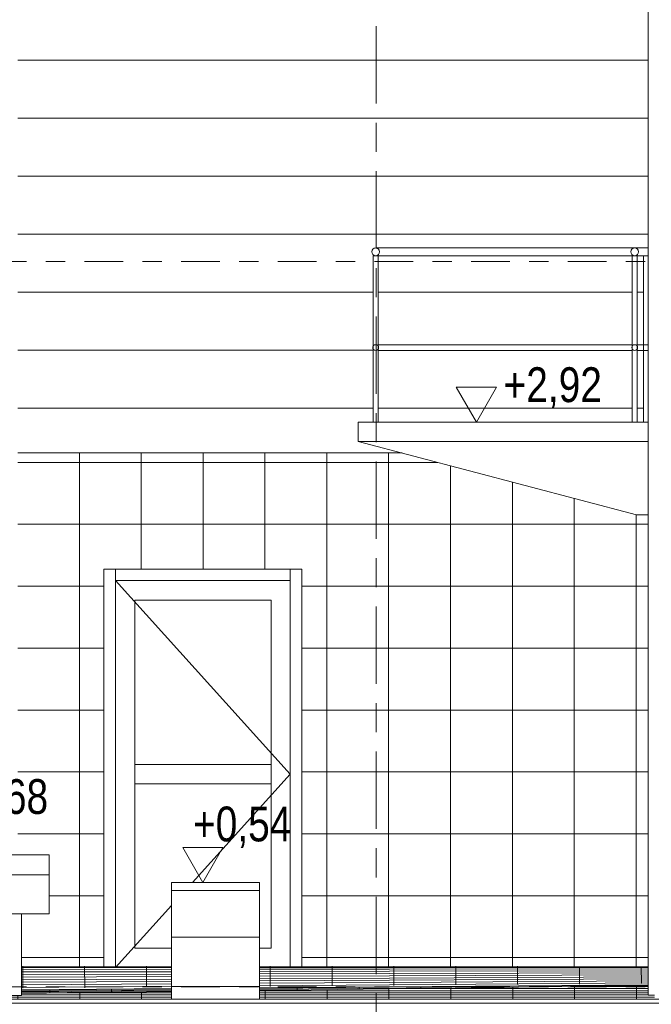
# Model space of a CAD drawing. Header units: metres. Extents: x 2 to 230, y -14 to 869.
# Tile 9 of 71: x 27.31 to 30.57, y -2.89 to 2.2. Entities that reach past the tile are written whole.
import ezdxf

# ---------------------------------------------------------------- set-up
doc = ezdxf.new("R2010")
doc.units = ezdxf.units.M
doc.linetypes.add('_Ebene_', pattern=[0.4, 0.2, -0.1, 0, -0.1])
doc.linetypes.add('_Rasterlinie_', pattern=[0.75, 0.4, -0.1, 0.15, -0.1])
for name, color, linetype, lineweight in [('A_Ebenen', 50, 'Continuous', 5), ('A_Fassade', 113, 'Continuous', 5), ('A_Geländer', 7, 'Continuous', 5), ('A_Geländer_Pfosten', 7, 'Continuous', 5), ('A_Geschossdecken', 7, 'Continuous', 5), ('A_Geschossdecken_Oberflächenschraffur', 7, 'Continuous', 5), ('A_Hoehenkoten', 124, 'Continuous', 5), ('A_Raster', 128, 'Continuous', 5), ('A_Treppe', 38, 'Continuous', 5), ('A_Wand', 244, 'Continuous', 5), ('A_Wände_Oberflächenschraffur', 244, 'Continuous', 5), ('Allgemeines Modell', 7, 'Continuous', 5)]:
    doc.layers.add(name, color=color, linetype=linetype, lineweight=lineweight)
doc.styles.add('Arial', font='arial.ttf', dxfattribs={"width": 0.8, "height": 0.18})
pattern_1 = [(0, (0.09525, 18.796), (0, 0.32), []), (90, (0.09525, 18.796), (-0.32, 2e-17), [])]
pattern_2 = [(0, (0.09525, 18.796), (0, 0.3), [])]
pattern_3 = [(0.435, (0.2622466, -3.087), (-3.796055e-05, 0.0049998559), []), (90, (0.26225, -3.087), (-0.32, -0.002), [])]
pattern_4 = [(0.004, (0.097247, -2.949), (-7.68e-07, 0.011), []), (90, (0.09725, -2.949), (-0.32, 2e-17), [])]

# ---------------------------------------------------------------- blocks, each defined once
blk = doc.blocks.new('Fassade - TU DF 1 - mit Mittelpfosten - Fassade - TU DF 1 - mit Panikstange-8070112-G')
at = {"layer": 'A_Fassade', "color": 250, "lineweight": 9}
for p, q in [((-15.6503, -0.6951), (-14.7453, -1.6951)), ((-15.5503, -0.7951), (-14.8453, -0.7951)), ((-15.5503, -2.5951), (-15.5503, -0.7951)), ((-14.8453, -0.7951), (-14.8453, -2.5951)), ((-15.5503, -1.6451), (-14.8453, -1.6451)), ((-15.5503, -1.7451), (-15.5503, -1.6451)), ((-14.8453, -1.6451), (-14.8453, -1.7451)), ((-14.7453, -1.6951), (-15.2521, -2.2551)), ((-14.8453, -1.7451), (-15.5503, -1.7451)), ((-15.3599, -2.3742), (-15.6503, -2.6951)), ((-15.3599, -2.5951), (-15.5503, -2.5951)), ((-14.8453, -2.5951), (-14.9053, -2.5951)), ((-15.6503, -2.6951), (-15.3599, -2.6951)), ((-14.9053, -2.6951), (-14.7453, -2.6951))]:
    blk.add_line(p, q, dxfattribs=at)
blk = doc.blocks.new('Rectangular Mullion - 60mm x 80mm 2-8070113-G')
at = {"layer": 'A_Fassade', "color": 250, "lineweight": 9}
for p, q in [((-14.7453, -0.6351), (-14.6853, -0.6351)), ((-14.7453, -0.6351), (-14.7453, -2.6951)), ((-14.6853, -2.6951), (-14.6853, -0.6351)), ((-14.6853, -2.6951), (-14.7453, -2.6951))]:
    blk.add_line(p, q, dxfattribs=at)
blk = doc.blocks.new('Rectangular Mullion - 60mm x 80mm 2-8070114-G')
at = {"layer": 'A_Fassade', "color": 250, "lineweight": 9}
for p, q in [((-15.6503, -0.6951), (-15.6503, -0.6351)), ((-14.7453, -0.6351), (-15.6503, -0.6351)), ((-14.7453, -0.6351), (-14.7453, -0.6951)), ((-15.6503, -0.6951), (-14.7453, -0.6951))]:
    blk.add_line(p, q, dxfattribs=at)
blk = doc.blocks.new('Rectangular Mullion - 60mm x 80mm 2-8070115-G')
at = {"layer": 'A_Fassade', "color": 250, "lineweight": 9}
for p, q in [((-15.7103, -0.6351), (-15.6503, -0.6351)), ((-15.7103, -0.6351), (-15.7103, -2.6951)), ((-15.6503, -2.6951), (-15.6503, -0.6351)), ((-15.6503, -2.6951), (-15.7103, -2.6951))]:
    blk.add_line(p, q, dxfattribs=at)
blk = doc.blocks.new('Floors 1 - Floors 1-8100432-G')
at = {"layer": 'A_Geschossdecken', "color": 250, "lineweight": 9}
for p, q in [((-3.0115, -2.859), (-19.7363, -2.859)), ((-19.7244, -2.8801), (-3.0234, -2.8801))]:
    blk.add_line(p, q, dxfattribs=at)
blk = doc.blocks.new('Stairs 8 - Stairs 4-8101824-G')
at = {"layer": 'A_Treppe', "color": 250, "lineweight": 9}
for p, q in [((-15.3599, -2.2975), (-15.3599, -2.2551)), ((-15.3599, -2.2551), (-14.9053, -2.2551)), ((-14.9053, -2.2551), (-14.9053, -2.2975)), ((-15.3599, -2.5375), (-15.3599, -2.2975)), ((-15.3599, -2.2975), (-14.9053, -2.2975)), ((-14.9053, -2.2975), (-14.9053, -2.5375)), ((-15.3599, -2.7926), (-15.3599, -2.5375)), ((-15.3599, -2.5375), (-14.9053, -2.5375)), ((-14.9053, -2.5375), (-14.9053, -2.7926)), ((-15.3599, -2.859), (-15.3599, -2.7926)), ((-15.3599, -2.7926), (-14.9053, -2.7926)), ((-14.9053, -2.7926), (-14.9053, -2.859))]:
    blk.add_line(p, q, dxfattribs=at)
blk = doc.blocks.new('Allgemeines Modell 1 - Allgemeines Modell 1-8102343-G')
at = {"layer": 'Allgemeines Modell', "color": 250, "lineweight": 9}
for p, q in [((-12.8937, 0.1249), (-12.8937, 4.1434)), ((-14.3937, 0.1249), (-12.8937, 0.1249)), ((-14.3937, 0.1249), (-14.3937, 0.0249)), ((-12.8937, 0.0249), (-12.8937, 0.1249)), ((-12.8937, 0.0249), (-14.3937, 0.0249)), ((-12.9537, -0.3551), (-14.3937, 0.0249)), ((-14.3937, 0.0249), (-12.8937, 0.0249)), ((-12.8937, -0.3349), (-12.8937, 0.0249)), ((-12.8937, -0.3551), (-12.9537, -0.3551)), ((-12.8937, -2.8379), (-12.8937, -0.3349)), ((-12.8618, -2.8379), (-12.8937, -2.8379))]:
    blk.add_line(p, q, dxfattribs=at)
blk = doc.blocks.new('Geländer - 25mm 2-V19-G')
at = {"layer": 'A_Geländer_Pfosten', "color": 250, "lineweight": 9}
for p, q in [((-12.9187, 0.9849), (-12.9187, 0.1249)), ((-12.9062, 0.9849), (-12.9187, 0.9849)), ((-12.8937, 0.9849), (-12.9062, 0.9849))]:
    blk.add_line(p, q, dxfattribs=at)
blk = doc.blocks.new('Geländer - 25mm 2-V20-G')
at = {"layer": 'A_Geländer_Pfosten', "color": 250, "lineweight": 9}
for p, q in [((-14.3162, 0.9849), (-14.3162, 0.1249)), ((-14.2912, 0.9849), (-14.3162, 0.9849)), ((-14.2912, 0.1249), (-14.2912, 0.9849))]:
    blk.add_line(p, q, dxfattribs=at)
blk = doc.blocks.new('Geländer - Geländer-8102389-G')
at = {"layer": 'A_Geländer', "color": 250, "lineweight": 9}
for p, q in [((-12.9762, 0.5249), (-14.2912, 0.5249)), ((-12.8937, 0.5249), (-12.9512, 0.5249)), ((-14.2912, 0.4949), (-12.9762, 0.4949)), ((-12.9512, 0.4949), (-12.8937, 0.4949))]:
    blk.add_line(p, q, dxfattribs=at)
for start, end in [(0, 180), (180, 0)]:
    blk.add_arc((-14.3037, 0.5099), 0.015, start, end, dxfattribs=at)
for points, knots in [([(-14.3167, 0.5174), (-14.317, 0.5168), (-14.3176, 0.5157), (-14.3184, 0.5132), (-14.3187, 0.5112), (-14.3187, 0.5099)], [0.8333333, 0.8333333, 0.8333333, 0.8333333, 0.875, 0.9166667, 1, 1, 1, 1]), ([(-14.3187, 0.5099), (-14.3187, 0.5086), (-14.3184, 0.5066), (-14.3176, 0.5041), (-14.317, 0.503), (-14.3167, 0.5024)], [0, 0, 0, 0, 0.0833333, 0.125, 0.1666667, 0.1666667, 0.1666667, 0.1666667]), ([(-14.2887, 0.5099), (-14.2887, 0.5112), (-14.289, 0.5132), (-14.2898, 0.5157), (-14.2904, 0.5168), (-14.2907, 0.5174)], [0, 0, 0, 0, 0.0833333, 0.125, 0.1666667, 0.1666667, 0.1666667, 0.1666667]), ([(-14.2907, 0.5024), (-14.2904, 0.503), (-14.2898, 0.5041), (-14.289, 0.5066), (-14.2887, 0.5086), (-14.2887, 0.5099)], [0.8333333, 0.8333333, 0.8333333, 0.8333333, 0.875, 0.9166667, 1, 1, 1, 1])]:
    blk.add_open_spline(points, degree=3, knots=knots, dxfattribs=at)
for name in ['Geländer - 25mm 2-V20-G', 'Geländer - 25mm 2-V19-G']:
    blk.add_blockref(name, (0, 0))
blk = doc.blocks.new('Typ des oberen Holms - Oberer Geländerholm_Innen_-8102392-G')
at = {"layer": 'A_Geländer', "color": 250, "lineweight": 9}
for p, q in [((-12.8937, 1.0249), (-14.3037, 1.0249)), ((-14.2912, 0.9849), (-12.9762, 0.9849)), ((-12.9512, 0.9849), (-12.8937, 0.9849))]:
    blk.add_line(p, q, dxfattribs=at)
for start, end in [(0, 180), (180, 0)]:
    blk.add_arc((-14.3037, 1.0049), 0.02, start, end, dxfattribs=at)
blk = doc.blocks.new('Geländer - 25mm 2-V22-G')
at = {"layer": 'A_Geländer_Pfosten', "color": 250, "lineweight": 9}
for p, q in [((-12.9762, 0.1249), (-12.9762, 0.9849)), ((-12.9762, 0.9849), (-12.9512, 0.9849)), ((-12.9512, 0.9849), (-12.9512, 0.1249))]:
    blk.add_line(p, q, dxfattribs=at)
blk = doc.blocks.new('Geländer - Geländer-8102449-G')
at = {"layer": 'A_Geländer', "color": 250, "lineweight": 9}
for start, end in [(0, 180), (180, 0)]:
    blk.add_arc((-12.9637, 0.5099), 0.015, start, end, dxfattribs=at)
blk.add_blockref('Geländer - 25mm 2-V22-G', (0, 0))
blk = doc.blocks.new('Typ des oberen Holms - Oberer Geländerholm_Innen_-8102452-G')
at = {"layer": 'A_Geländer', "color": 250, "lineweight": 9}
for start, end in [(0, 180), (180, 0)]:
    blk.add_arc((-12.9637, 1.0049), 0.02, start, end, dxfattribs=at)
blk = doc.blocks.new('Allgemeines Modell 2 - Allgemeines Modell 2-8102502-G')
at = {"layer": 'Allgemeines Modell', "color": 250, "lineweight": 9}
for p, q in [((-16.7875, -2.2154), (-16.7875, -2.1132)), ((-16.7875, -2.1132), (-15.9925, -2.1132)), ((-15.9925, -2.1132), (-15.9925, -2.2154)), ((-16.7875, -2.417), (-16.7875, -2.2154)), ((-16.7875, -2.2154), (-15.9925, -2.2154)), ((-15.9925, -2.2154), (-15.9925, -2.417)), ((-16.7875, -2.417), (-15.9925, -2.417)), ((-16.6359, -2.417), (-16.1359, -2.417)), ((-16.6359, -2.417), (-16.6359, -2.8389)), ((-16.1359, -2.8389), (-16.1359, -2.417)), ((-16.6359, -2.8389), (-16.1359, -2.8389))]:
    blk.add_line(p, q, dxfattribs=at)
blk = doc.blocks.new('FP_24-G')
at = {"layer": 'A_Geschossdecken_Oberflächenschraffur', "color": 9}
for p, q in [((-16.1359, -2.6912), (-15.3599, -2.6914)), ((-16.1359, -2.6912), (-15.3599, -2.6914)), ((-16.1292, -2.8023), (-16.1295, -2.6876)), ((-16.1292, -2.8023), (-16.1295, -2.6876)), ((-15.8092, -2.7998), (-15.8095, -2.6878)), ((-15.8092, -2.7998), (-15.8095, -2.6878)), ((-15.4892, -2.7974), (-15.4895, -2.6879)), ((-15.4892, -2.7974), (-15.4895, -2.6879)), ((-14.9053, -2.6915), (-14.2315, -2.6916)), ((-14.9053, -2.6915), (-14.2315, -2.6916)), ((-14.8492, -2.7926), (-14.8495, -2.6882)), ((-14.8492, -2.7926), (-14.8495, -2.6882)), ((-14.5292, -2.7901), (-14.5295, -2.6884)), ((-14.5292, -2.7901), (-14.5295, -2.6884)), ((-14.2315, -2.6916), (-12.8937, -2.6919)), ((-14.2315, -2.6916), (-12.8937, -2.6919)), ((-14.2092, -2.7877), (-14.2095, -2.6885)), ((-14.2092, -2.7877), (-14.2095, -2.6885)), ((-13.8892, -2.7853), (-13.8895, -2.6887)), ((-13.8892, -2.7853), (-13.8895, -2.6887)), ((-13.5692, -2.7828), (-13.5695, -2.6888)), ((-13.5692, -2.7828), (-13.5695, -2.6888)), ((-13.2492, -2.7804), (-13.2495, -2.689)), ((-13.2492, -2.7804), (-13.2495, -2.689)), ((-12.9292, -2.778), (-12.9295, -2.6891)), ((-12.9292, -2.778), (-12.9295, -2.6891)), ((-12.3849, -2.692), (-12.2928, -2.6921)), ((-12.3849, -2.692), (-12.2928, -2.6921)), ((-16.1359, -2.7045), (-15.3599, -2.704)), ((-16.1359, -2.7045), (-15.3599, -2.704)), ((-16.1359, -2.7179), (-15.3599, -2.7166)), ((-16.1359, -2.7179), (-15.3599, -2.7166)), ((-16.1359, -2.7312), (-15.3599, -2.7292)), ((-16.1359, -2.7312), (-15.3599, -2.7292)), ((-16.1359, -2.7445), (-15.3599, -2.7418)), ((-16.1359, -2.7445), (-15.3599, -2.7418)), ((-14.9053, -2.7037), (-14.2315, -2.7032)), ((-14.9053, -2.7037), (-14.2315, -2.7032)), ((-14.9053, -2.7158), (-14.2316, -2.7147)), ((-14.9053, -2.7158), (-14.2316, -2.7147)), ((-14.9053, -2.728), (-14.2316, -2.7263)), ((-14.9053, -2.728), (-14.2316, -2.7263)), ((-14.9053, -2.7402), (-14.2316, -2.7378)), ((-14.9053, -2.7402), (-14.2316, -2.7378)), ((-14.2316, -2.7147), (-12.8937, -2.7125)), ((-14.2316, -2.7147), (-12.8937, -2.7125)), ((-14.2316, -2.7263), (-12.8937, -2.7228)), ((-14.2316, -2.7263), (-12.8937, -2.7228)), ((-14.2316, -2.7378), (-12.8937, -2.7331)), ((-14.2316, -2.7378), (-12.8937, -2.7331)), ((-14.2316, -2.7494), (-12.8937, -2.7434)), ((-14.2316, -2.7494), (-12.8937, -2.7434)), ((-14.2315, -2.7032), (-12.8937, -2.7022)), ((-14.2315, -2.7032), (-12.8937, -2.7022)), ((-12.3849, -2.7018), (-12.2928, -2.7018)), ((-12.3849, -2.7018), (-12.2928, -2.7018)), ((-12.3849, -2.7117), (-12.2928, -2.7115)), ((-12.3849, -2.7117), (-12.2928, -2.7115)), ((-12.3849, -2.7215), (-12.2928, -2.7212)), ((-12.3849, -2.7215), (-12.2928, -2.7212)), ((-12.3849, -2.7313), (-12.2928, -2.731)), ((-12.3849, -2.7313), (-12.2928, -2.731)), ((-12.3849, -2.7411), (-12.2928, -2.7407)), ((-12.3849, -2.7411), (-12.2928, -2.7407)), ((-16.1359, -2.7579), (-15.3599, -2.7544)), ((-16.1359, -2.7579), (-15.3599, -2.7544)), ((-16.1359, -2.7712), (-15.3599, -2.767)), ((-16.1359, -2.7712), (-15.3599, -2.767)), ((-16.1359, -2.7845), (-15.3599, -2.7796)), ((-16.1359, -2.7845), (-15.3599, -2.7796)), ((-16.1359, -2.7979), (-15.3599, -2.7922)), ((-16.1359, -2.7979), (-15.3599, -2.7922)), ((-14.9053, -2.7524), (-14.2316, -2.7494)), ((-14.9053, -2.7524), (-14.2316, -2.7494)), ((-14.9053, -2.7646), (-14.2316, -2.7609)), ((-14.9053, -2.7646), (-14.2316, -2.7609)), ((-14.9053, -2.7767), (-14.2316, -2.7725)), ((-14.9053, -2.7767), (-14.2316, -2.7725)), ((-14.9053, -2.7889), (-14.2316, -2.784)), ((-14.9053, -2.7889), (-14.2316, -2.784)), ((-14.2316, -2.7609), (-12.8937, -2.7537)), ((-14.2316, -2.7609), (-12.8937, -2.7537)), ((-14.2316, -2.7725), (-12.8937, -2.764)), ((-14.2316, -2.7725), (-12.8937, -2.764)), ((-14.2316, -2.784), (-12.8937, -2.7743)), ((-14.2316, -2.784), (-12.8937, -2.7743)), ((-12.3849, -2.7509), (-12.2928, -2.7504)), ((-12.3849, -2.7509), (-12.2928, -2.7504)), ((-12.3849, -2.7608), (-12.2928, -2.7602)), ((-12.3849, -2.7608), (-12.2928, -2.7602)), ((-12.3849, -2.7706), (-12.2928, -2.7699)), ((-12.3849, -2.7706), (-12.2928, -2.7699))]:
    blk.add_line(p, q, dxfattribs=at)
blk = doc.blocks.new('Höhenkoten - leer-6237472-G')
at = {"layer": 'A_Hoehenkoten'}
for p, q in [((-21.5123, -9.1401), (-21.7201, -9.1401)), ((-21.6162, -9.3201), (-21.7201, -9.1401)), ((-21.6162, -9.3201), (-21.5123, -9.1401))]:
    blk.add_line(p, q, dxfattribs=at)

msp = doc.modelspace()

# ---------------------------------------------------------------- hatches: boundary and pattern name
at = {"layer": 'A_Geschossdecken_Oberflächenschraffur'}
h = msp.add_hatch(dxfattribs=at)
h.set_pattern_fill('FP_79', color=9, style=0, pattern_type=2)
h.set_pattern_definition(pattern_4)
h.paths.add_polyline_path([(40.9089, -2.8801), (40.6387, -2.8773), (40.6425, -2.8801), (40.7867, -2.8801)], flags=0)
h.paths.add_polyline_path([(23.3345, -2.8801), (23.6841, -2.8801), (23.6925, -2.8742), (23.2178, -2.8801)], flags=0)
h.paths.add_polyline_path([(36.0699, -2.859), (38.0872, -2.859), (38.0872, -2.8513), (36.0404, -2.8304), (36.0404, -2.859)], flags=0)
h.paths.add_polyline_path([(34.1832, -2.859), (35.5859, -2.859), (35.5859, -2.8258), (33.5471, -2.805), (33.5471, -2.859)], flags=0)
h.paths.add_polyline_path([(38.8444, -2.859), (38.5418, -2.856), (38.5418, -2.859)], flags=0)
h.paths.add_polyline_path([(24.8995, -2.859), (25.5961, -2.859), (25.5961, -2.8503), (24.9854, -2.858)], flags=0)
h.paths.add_polyline_path([(32.2964, -2.859), (33.0926, -2.859), (33.0926, -2.8004), (31.1595, -2.7807), (31.0673, -2.7818), (31.0673, -2.8379), (31.045, -2.8379), (31.045, -2.859), (31.3531, -2.859)], flags=0)
h.paths.add_polyline_path([(26.0506, -2.859), (28.0924, -2.859), (28.0924, -2.8191), (27.3164, -2.8288), (27.3164, -2.8389), (26.8164, -2.8389), (26.8164, -2.835), (26.0506, -2.8446)], flags=0)
h.paths.add_polyline_path([(30.4097, -2.859), (30.5905, -2.859), (30.5905, -2.8379), (30.5585, -2.8379), (30.5585, -2.7882), (28.5469, -2.8134), (28.5469, -2.859), (29.4664, -2.859)], flags=0)
h = msp.add_hatch(dxfattribs=at)
h.set_pattern_fill('FP_79', color=9, style=0, pattern_type=2)
h.set_pattern_definition(pattern_4)
h.paths.add_polyline_path([(40.9089, -2.8801), (40.6387, -2.8773), (40.6425, -2.8801), (40.7867, -2.8801)], flags=0)
h.paths.add_polyline_path([(23.3345, -2.8801), (23.6841, -2.8801), (23.6925, -2.8742), (23.2178, -2.8801)], flags=0)
h.paths.add_polyline_path([(36.0699, -2.859), (38.0872, -2.859), (38.0872, -2.8513), (36.0404, -2.8304), (36.0404, -2.859)], flags=0)
h.paths.add_polyline_path([(34.1832, -2.859), (35.5859, -2.859), (35.5859, -2.8258), (33.5471, -2.805), (33.5471, -2.859)], flags=0)
h.paths.add_polyline_path([(38.8444, -2.859), (38.5418, -2.856), (38.5418, -2.859)], flags=0)
h.paths.add_polyline_path([(24.8995, -2.859), (25.5961, -2.859), (25.5961, -2.8503), (24.9854, -2.858)], flags=0)
h.paths.add_polyline_path([(32.2964, -2.859), (33.0926, -2.859), (33.0926, -2.8004), (31.1595, -2.7807), (31.0673, -2.7818), (31.0673, -2.8379), (31.045, -2.8379), (31.045, -2.859), (31.3531, -2.859)], flags=0)
h.paths.add_polyline_path([(26.0506, -2.859), (28.0924, -2.859), (28.0924, -2.8191), (27.3164, -2.8288), (27.3164, -2.8389), (26.8164, -2.8389), (26.8164, -2.835), (26.0506, -2.8446)], flags=0)
h.paths.add_polyline_path([(30.4097, -2.859), (30.5905, -2.859), (30.5905, -2.8379), (30.5585, -2.8379), (30.5585, -2.7882), (28.5469, -2.8134), (28.5469, -2.859), (29.4664, -2.859)], flags=0)
h = msp.add_hatch(dxfattribs=at)
h.set_pattern_fill('FP_64', color=9, style=0, pattern_type=2)
h.set_pattern_definition(pattern_3)
h.paths.add_polyline_path([(23.2178, -2.8801), (23.6925, -2.8742), (23.6957, -2.8719), (23.3345, -2.8781)], flags=0)
h.paths.add_polyline_path([(23.7267, -2.8737), (23.7271, -2.8733), (23.7267, -2.8733)], flags=0)
h.paths.add_polyline_path([(24.8995, -2.859), (25.5961, -2.8503), (25.5961, -2.8391), (24.4403, -2.859), (24.7495, -2.859)], flags=0)
h.paths.add_polyline_path([(26.0506, -2.8446), (26.8164, -2.835), (26.8164, -2.8181), (26.0506, -2.8313)], flags=0)
h.paths.add_polyline_path([(27.3164, -2.8288), (28.0924, -2.8191), (28.0924, -2.8039), (27.3164, -2.8103)], flags=0)
h.paths.add_polyline_path([(28.5469, -2.8134), (30.5585, -2.7882), (30.5585, -2.7852), (28.5469, -2.8005), (28.5469, -2.8101)], flags=0)
h = msp.add_hatch(dxfattribs=at)
h.set_pattern_fill('FP_64', color=9, style=0, pattern_type=2)
h.set_pattern_definition(pattern_3)
h.paths.add_polyline_path([(23.2178, -2.8801), (23.6925, -2.8742), (23.6957, -2.8719), (23.3345, -2.8781)], flags=0)
h.paths.add_polyline_path([(23.7267, -2.8737), (23.7271, -2.8733), (23.7267, -2.8733)], flags=0)
h.paths.add_polyline_path([(24.8995, -2.859), (25.5961, -2.8503), (25.5961, -2.8391), (24.4403, -2.859), (24.7495, -2.859)], flags=0)
h.paths.add_polyline_path([(26.0506, -2.8446), (26.8164, -2.835), (26.8164, -2.8181), (26.0506, -2.8313)], flags=0)
h.paths.add_polyline_path([(27.3164, -2.8288), (28.0924, -2.8191), (28.0924, -2.8039), (27.3164, -2.8103)], flags=0)
h.paths.add_polyline_path([(28.5469, -2.8134), (30.5585, -2.7882), (30.5585, -2.7852), (28.5469, -2.8005), (28.5469, -2.8101)], flags=0)
at = {"layer": 'A_Wände_Oberflächenschraffur'}
h = msp.add_hatch(dxfattribs=at)
h.set_pattern_fill('FP_12', color=8, style=0, pattern_type=2)
h.set_pattern_definition(pattern_2)
h.paths.add_polyline_path([(27.7419, -0.0351), (27.7419, 2.2049), (27.2969, 2.2049), (27.2969, -0.0351)], flags=0)
h = msp.add_hatch(dxfattribs=at)
h.set_pattern_fill('FP_12', color=8, style=0, pattern_type=2)
h.set_pattern_definition(pattern_2)
h.paths.add_polyline_path([(27.7419, -0.0351), (27.7419, 2.2049), (27.2969, 2.2049), (27.2969, -0.0351)], flags=0)
h = msp.add_hatch(dxfattribs=at)
h.set_pattern_fill('FP_12', color=8, style=0, pattern_type=2)
h.set_pattern_definition(pattern_2)
h.paths.add_polyline_path([(28.7669, -0.0351), (28.7669, 2.2049), (27.7419, 2.2049), (27.7419, -0.0351), (28.523, -0.0351)], flags=0)
h = msp.add_hatch(dxfattribs=at)
h.set_pattern_fill('FP_12', color=8, style=0, pattern_type=2)
h.set_pattern_definition(pattern_2)
h.paths.add_polyline_path([(28.7669, -0.0351), (28.7669, 2.2049), (27.7419, 2.2049), (27.7419, -0.0351), (28.523, -0.0351)], flags=0)
h = msp.add_hatch(dxfattribs=at)
h.set_pattern_fill('FP_12', color=8, style=0, pattern_type=2)
h.set_pattern_definition(pattern_2)
h.paths.add_polyline_path([(28.7669, -0.0351), (29.2859, -0.0351), (29.0585, 0.0249), (29.0585, 0.1249), (29.136, 0.1249), (29.1356, 0.5024), (29.1335, 0.5099), (29.136, 0.5205), (29.136, 0.9849), (29.1423, 0.986), (29.136, 0.9895), (29.1344, 0.9908), (29.1312, 0.9949), (29.1292, 0.9997), (29.1285, 1.0049), (29.1292, 1.0101), (29.1312, 1.0149), (29.1344, 1.019), (29.1385, 1.0222), (29.1434, 1.0242), (29.1537, 1.0249), (30.5585, 1.0249), (30.5585, 2.2049), (28.7669, 2.2049), (28.7669, 0.6779)], flags=0)
h.paths.add_polyline_path([(31.0673, -0.0351), (31.1595, -0.0351), (31.1595, 1.6579), (31.1473, 1.6549), (31.0673, 1.6549), (31.0673, 0.6779)], flags=0)
h.paths.add_polyline_path([(30.476, 0.1249), (30.476, 0.4949), (29.161, 0.4945), (29.161, 0.1249), (30.4097, 0.1249)], flags=0)
h.paths.add_polyline_path([(30.501, 0.1249), (30.5335, 0.1249), (30.5335, 0.4949), (30.501, 0.4945), (30.501, 0.1276)], flags=0)
h.paths.add_polyline_path([(29.1635, 0.5249), (30.476, 0.5249), (30.476, 0.9849), (29.161, 0.9849), (29.1615, 0.5249), (29.163, 0.5249)], flags=0)
h.paths.add_polyline_path([(30.5276, 0.5249), (30.5335, 0.5249), (30.5335, 0.9849), (30.501, 0.9849), (30.501, 0.5249)], flags=0)
h.paths.add_polyline_path([(31.1348, 2.1049), (31.1348, 2.2049), (31.0923, 2.2049), (31.0923, 2.1049), (31.1172, 2.1049)], flags=0)
h = msp.add_hatch(dxfattribs=at)
h.set_pattern_fill('FP_12', color=8, style=0, pattern_type=2)
h.set_pattern_definition(pattern_2)
h.paths.add_polyline_path([(28.7669, -0.0351), (29.2859, -0.0351), (29.0585, 0.0249), (29.0585, 0.1249), (29.136, 0.1249), (29.1356, 0.5024), (29.1335, 0.5099), (29.136, 0.5205), (29.136, 0.9849), (29.1423, 0.986), (29.136, 0.9895), (29.1344, 0.9908), (29.1312, 0.9949), (29.1292, 0.9997), (29.1285, 1.0049), (29.1292, 1.0101), (29.1312, 1.0149), (29.1344, 1.019), (29.1385, 1.0222), (29.1434, 1.0242), (29.1537, 1.0249), (30.5585, 1.0249), (30.5585, 2.2049), (28.7669, 2.2049), (28.7669, 0.6779)], flags=0)
h.paths.add_polyline_path([(31.0673, -0.0351), (31.1595, -0.0351), (31.1595, 1.6579), (31.1473, 1.6549), (31.0673, 1.6549), (31.0673, 0.6779)], flags=0)
h.paths.add_polyline_path([(30.476, 0.1249), (30.476, 0.4949), (29.161, 0.4945), (29.161, 0.1249), (30.4097, 0.1249)], flags=0)
h.paths.add_polyline_path([(30.501, 0.1249), (30.5335, 0.1249), (30.5335, 0.4949), (30.501, 0.4945), (30.501, 0.1276)], flags=0)
h.paths.add_polyline_path([(29.1635, 0.5249), (30.476, 0.5249), (30.476, 0.9849), (29.161, 0.9849), (29.1615, 0.5249), (29.163, 0.5249)], flags=0)
h.paths.add_polyline_path([(30.5276, 0.5249), (30.5335, 0.5249), (30.5335, 0.9849), (30.501, 0.9849), (30.501, 0.5249)], flags=0)
h.paths.add_polyline_path([(31.1348, 2.1049), (31.1348, 2.2049), (31.0923, 2.2049), (31.0923, 2.1049), (31.1172, 2.1049)], flags=0)
h = msp.add_hatch(dxfattribs=at)
h.set_pattern_fill('FP_1', color=133, style=0, pattern_type=2)
h.set_pattern_definition(pattern_1)
h.paths.add_polyline_path([(27.7419, -2.6953), (27.7419, -0.0351), (27.2969, -0.0351), (27.2969, -2.1132), (27.4597, -2.1132), (27.4597, -2.417), (27.3164, -2.417), (27.3164, -2.6951), (27.5796, -2.6952)], flags=0)
h = msp.add_hatch(dxfattribs=at)
h.set_pattern_fill('FP_1', color=133, style=0, pattern_type=2)
h.set_pattern_definition(pattern_1)
h.paths.add_polyline_path([(27.7419, -2.6953), (27.7419, -0.0351), (27.2969, -0.0351), (27.2969, -2.1132), (27.4597, -2.1132), (27.4597, -2.417), (27.3164, -2.417), (27.3164, -2.6951), (27.5796, -2.6952)], flags=0)
h = msp.add_hatch(dxfattribs=at)
h.set_pattern_fill('FP_1', color=133, style=0, pattern_type=2)
h.set_pattern_definition(pattern_1)
h.paths.add_polyline_path([(28.523, -0.6351), (28.7669, -0.6351), (28.7669, -0.0351), (27.7419, -0.0351), (27.7419, -0.6351), (27.8019, -0.6351)], flags=0)
h = msp.add_hatch(dxfattribs=at)
h.set_pattern_fill('FP_1', color=133, style=0, pattern_type=2)
h.set_pattern_definition(pattern_1)
h.paths.add_polyline_path([(28.523, -0.6351), (28.7669, -0.6351), (28.7669, -0.0351), (27.7419, -0.0351), (27.7419, -0.6351), (27.8019, -0.6351)], flags=0)
h = msp.add_hatch(dxfattribs=at)
h.set_pattern_fill('FP_1', color=133, style=0, pattern_type=2)
h.set_pattern_definition(pattern_1)
h.paths.add_polyline_path([(31.3595, -2.697), (31.3595, -0.0351), (31.0673, -0.0351), (31.0673, -2.6969), (31.3566, -2.697)], flags=0)
h.paths.add_polyline_path([(30.5585, -2.6966), (30.5585, -0.3551), (30.4985, -0.3551), (29.2859, -0.0351), (28.7669, -0.0351), (28.7669, -2.6958), (30.4097, -2.6966)], flags=0)
h = msp.add_hatch(dxfattribs=at)
h.set_pattern_fill('FP_1', color=133, style=0, pattern_type=2)
h.set_pattern_definition(pattern_1)
h.paths.add_polyline_path([(31.3595, -2.697), (31.3595, -0.0351), (31.0673, -0.0351), (31.0673, -2.6969), (31.3566, -2.697)], flags=0)
h.paths.add_polyline_path([(30.5585, -2.6966), (30.5585, -0.3551), (30.4985, -0.3551), (29.2859, -0.0351), (28.7669, -0.0351), (28.7669, -2.6958), (30.4097, -2.6966)], flags=0)

# ---------------------------------------------------------------- linework, layer by layer
at = {"layer": 'A_Ebenen', "color": 130, "linetype": '_Ebene_', "lineweight": 9}
for p, q in [((77.8421, 0.9549), (16.3367, 0.9549)), ((77.8421, -2.7951), (16.3367, -2.7951))]:
    msp.add_line(p, q, dxfattribs=at)
at = {"layer": 'A_Geschossdecken', "color": 250, "lineweight": 9}
for p, q in [((27.3164, -2.6951), (28.0924, -2.6955)), ((28.5469, -2.6957), (30.5585, -2.6966)), ((28.5469, -2.8005), (30.5585, -2.7852)), ((28.5469, -2.8134), (30.5585, -2.7882)), ((27.3164, -2.8098), (28.0924, -2.8039)), ((27.3164, -2.8288), (28.0924, -2.8191)), ((40.9089, -2.8801), (23.2176, -2.8801))]:
    msp.add_line(p, q, dxfattribs=at)
at = {"layer": 'A_Raster', "linetype": '_Rasterlinie_', "lineweight": 9}
msp.add_line((29.1508, -13.2288), (29.1508, 12.7435), dxfattribs=at)
at = {"layer": 'A_Wand', "color": 250, "lineweight": 9}
msp.add_line((29.2859, -0.0351), (27.2969, -0.0351), dxfattribs=at)

# ---------------------------------------------------------------- block references
at = {"layer": 'A_Fassade', "color": 250, "lineweight": 9}
for name in ['Rectangular Mullion - 60mm x 80mm 2-8070115-G', 'Rectangular Mullion - 60mm x 80mm 2-8070114-G', 'Rectangular Mullion - 60mm x 80mm 2-8070113-G', 'Fassade - TU DF 1 - mit Mittelpfosten - Fassade - TU DF 1 - mit Panikstange-8070112-G']:
    msp.add_blockref(name, (43.4522, 0), dxfattribs=at)
at = {"layer": 'A_Geländer', "color": 250, "lineweight": 9}
for name in ['Typ des oberen Holms - Oberer Geländerholm_Innen_-8102392-G', 'Typ des oberen Holms - Oberer Geländerholm_Innen_-8102452-G', 'Geländer - Geländer-8102389-G', 'Geländer - Geländer-8102449-G']:
    msp.add_blockref(name, (43.4522, 0), dxfattribs=at)
at = {"layer": 'A_Geschossdecken', "color": 250, "lineweight": 9}
for name in ['FP_24-G', 'Floors 1 - Floors 1-8100432-G']:
    msp.add_blockref(name, (43.4522, 0), dxfattribs=at)
at = {"layer": 'A_Hoehenkoten', "extrusion": (0, 0, -1)}
for p in [(-8.0533, 9.445), (-6.6378, 7.065)]:
    msp.add_blockref('Höhenkoten - leer-6237472-G', p, dxfattribs=at)
at = {"layer": 'A_Treppe', "color": 250, "lineweight": 9}
msp.add_blockref('Stairs 8 - Stairs 4-8101824-G', (43.4522, 0), dxfattribs=at)
at = {"layer": 'Allgemeines Modell', "color": 250, "lineweight": 9}
for name in ['Allgemeines Modell 1 - Allgemeines Modell 1-8102343-G', 'Allgemeines Modell 2 - Allgemeines Modell 2-8102502-G']:
    msp.add_blockref(name, (43.4522, 0), dxfattribs=at)

# ---------------------------------------------------------------- texts
at = {"layer": 'A_Hoehenkoten', "char_height": 0.18, "width": 0.601593, "attachment_point": 1, "line_spacing_factor": 0.941778, "style": 'Arial'}
for s, insert in [('+2,92', (29.81, 0.408)), ('+0,68', (26.945, -1.7211)), ('+0,54', (28.2033, -1.8629))]:
    msp.add_mtext(s, dxfattribs=dict(at, insert=insert))

doc.saveas('drawing.dxf')
